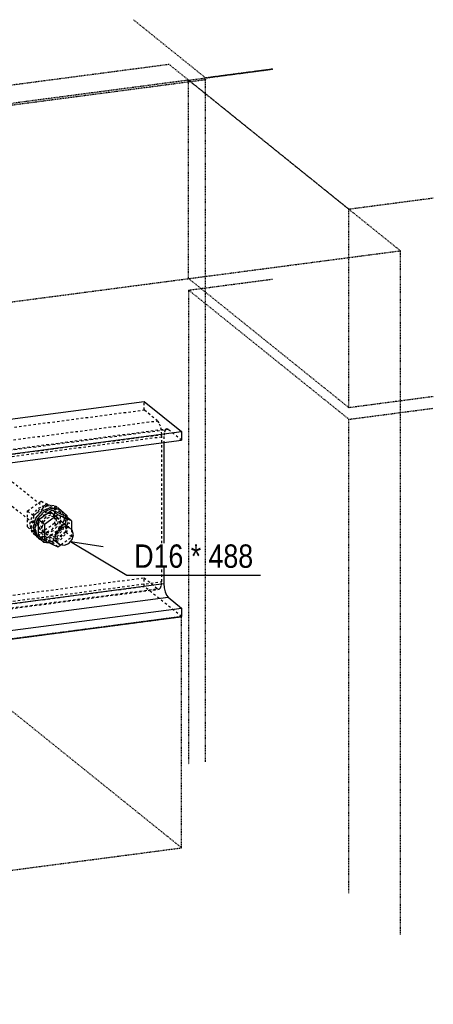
# Model space of a CAD drawing. Header units: millimetres. Extents: x 0 to 5940, y 0 to 2970.
# Tile 15 of 16: x 3363 to 3701, y 1228 to 2033. Entities that reach past the tile are written whole.
import ezdxf

# ---------------------------------------------------------------- set-up
doc = ezdxf.new("R2010")
doc.units = ezdxf.units.MM
doc.linetypes.add('DXK_LINE_DOT2', pattern=[3.9198, 1.9599, -1.9599])
doc.linetypes.add('DXK_LINE_DOT4', pattern=[0.9408, 0.4704, -0.4704])
doc.styles.add('Arial Narrow', font='ARIALN.TTF', dxfattribs={"height": 0.2})

# ---------------------------------------------------------------- blocks, each defined once
blk = doc.blocks.new('Part-2667976-1308 - 1297')
at = {"color": 5, "linetype": 'Continuous'}
for p, q in [((1054.1, 1404.17), (3464.78, 1721.27)), ((3464.78, 1721.27), (3495.49, 1696.52)), ((1084.82, 1379.42), (3495.49, 1696.52)), ((3495.49, 1696.52), (3495.49, 1689.52)), ((1084.82, 1372.42), (3495.49, 1689.52)), ((3481.07, 1687.62), (3481.07, 1572.36)), ((1070.39, 1255.27), (3481.07, 1572.36)), ((3481.07, 1572.36), (3481.33, 1568.9)), ((3481.33, 1568.9), (3482.06, 1565.55)), ((3482.06, 1565.55), (3483.15, 1562.82)), ((3483.15, 1562.82), (3484.44, 1561.14)), ((1073.76, 1244.04), (3484.44, 1561.14)), ((3484.44, 1561.14), (3495.49, 1552.23)), ((1084.82, 1235.14), (3495.49, 1552.23)), ((3495.49, 1552.23), (3495.49, 1545.23)), ((1084.82, 1228.14), (3495.49, 1545.23))]:
    blk.add_line(p, q, dxfattribs=at)
at = {"color": 8, "linetype": 'DXK_LINE_DOT2'}
for p, q in [((3464.78, 1714.27), (3464.78, 1721.27)), ((1054.1, 1397.18), (3464.78, 1714.27)), ((3475.83, 1705.37), (3464.78, 1714.27)), ((1065.15, 1388.27), (3475.83, 1705.37)), ((3477.12, 1703.68), (3475.83, 1705.37)), ((3478.21, 1700.96), (3477.12, 1703.68)), ((3478.94, 1697.61), (3478.21, 1700.96)), ((1068.52, 1377.05), (3479.2, 1694.14)), ((1072.47, 1381.72), (3483.15, 1698.82)), ((1073.76, 1381.33), (3484.44, 1698.43)), ((1079.47, 1376.73), (3481.07, 1692.63)), ((3479.2, 1694.14), (3478.94, 1697.61)), ((3479.2, 1573.87), (3479.2, 1694.14)), ((3481.33, 1695.68), (3481.07, 1692.63)), ((3481.07, 1692.63), (3481.07, 1687.62)), ((3482.06, 1697.85), (3481.33, 1695.68)), ((3483.15, 1698.82), (3482.06, 1697.85)), ((3484.44, 1698.43), (3483.15, 1698.82)), ((3495.49, 1689.52), (3484.44, 1698.43)), ((1068.52, 1261.79), (3464.78, 1576.98)), ((1068.52, 1256.78), (3479.2, 1573.87)), ((3464.78, 1576.98), (3475.83, 1568.08)), ((3464.78, 1569.99), (3464.78, 1576.98)), ((3478.21, 1568.65), (3478.94, 1570.82)), ((3478.94, 1570.82), (3479.2, 1573.87)), ((1054.1, 1252.89), (3464.78, 1569.99)), ((1066.44, 1250.59), (3477.12, 1567.69)), ((1067.19, 1251.25), (3475.83, 1568.08)), ((3495.49, 1545.23), (3464.78, 1569.99)), ((3475.83, 1568.08), (3477.12, 1567.69)), ((3477.12, 1567.69), (3478.21, 1568.65))]:
    blk.add_line(p, q, dxfattribs=at)
blk = doc.blocks.new('Part-2667976-2640 - 1297')
at = {"color": 6, "linetype": 'DXK_LINE_DOT4'}
for p, q in [((3456.02, 2033.48), (3515.13, 1985.85)), ((3501.22, 1984.02), (783.88, 1626.59))]:
    blk.add_line(p, q, dxfattribs=at)
at = {"color": 4, "linetype": 'DXK_LINE_DOT4'}
for p, q in [((3515.13, 1984.31), (783.88, 1625.05)), ((3515.13, 1985.85), (3515.13, 1984.31))]:
    blk.add_line(p, q, dxfattribs=at)
blk = doc.blocks.new('Part-2667976-1423 - 1297')
at = {"color": 8, "linetype": 'DXK_LINE_DOT2'}
for p, q in [((3210.47, 1761.4), (3213.19, 1764.53)), ((3213.19, 1764.53), (3216.89, 1766.03)), ((3216.89, 1766.03), (3220.6, 1765.5)), ((3220.6, 1765.5), (3239.71, 1750.11)), ((3220.6, 1765.5), (3223.32, 1763.09)), ((3209.48, 1757.49), (3210.47, 1761.4)), ((3210.47, 1753.84), (3209.48, 1757.49)), ((3223.32, 1763.09), (3224.31, 1759.44)), ((3224.31, 1759.44), (3223.32, 1755.53)), ((3213.19, 1751.43), (3210.47, 1753.84)), ((3213.19, 1751.43), (3232.29, 1736.03)), ((3216.89, 1750.9), (3213.19, 1751.43)), ((3220.6, 1752.4), (3216.89, 1750.9)), ((3223.32, 1755.53), (3220.6, 1752.4)), ((3302.06, 1699.87), (3398.05, 1622.51)), ((3280.66, 1697.05), (3390.64, 1608.43))]:
    blk.add_line(p, q, dxfattribs=at)
at = {"color": 5, "linetype": 'Continuous'}
for p, q in [((3239.71, 1750.11), (3302.06, 1699.87)), ((3232.29, 1736.03), (3280.66, 1697.05)), ((3399.59, 1618.81), (3395.88, 1617.31)), ((3398.05, 1622.51), (3403.3, 1618.28)), ((3403.3, 1618.28), (3399.59, 1618.81)), ((3393.17, 1614.18), (3392.17, 1610.27)), ((3395.88, 1617.31), (3393.17, 1614.18)), ((3406.01, 1615.87), (3403.3, 1618.28)), ((3407.01, 1612.22), (3406.01, 1615.87)), ((3406.01, 1608.31), (3407.01, 1612.22)), ((3390.64, 1608.43), (3395.88, 1604.21)), ((3392.17, 1610.27), (3393.17, 1606.62)), ((3393.17, 1606.62), (3395.88, 1604.21)), ((3395.88, 1604.21), (3399.59, 1603.68)), ((3399.59, 1603.68), (3403.3, 1605.18)), ((3403.3, 1605.18), (3406.01, 1608.31))]:
    blk.add_line(p, q, dxfattribs=at)
blk = doc.blocks.new('Part-2667976-1424 - 1297')
at = {"color": 5, "linetype": 'Continuous'}
for p, q in [((3376.31, 1625.81), (3381.4, 1631.67)), ((3382.52, 1630.76), (3377.43, 1624.9)), ((3381.4, 1631.67), (3388.35, 1634.48)), ((3389.48, 1633.58), (3382.52, 1630.76)), ((3388.35, 1634.48), (3395.31, 1633.5)), ((3396.43, 1632.59), (3389.48, 1633.58)), ((3395.31, 1633.5), (3396.43, 1632.59)), ((3401.52, 1628.07), (3396.43, 1632.59)), ((3401.52, 1628.07), (3402.01, 1626.28)), ((3374.44, 1618.47), (3376.31, 1625.81)), ((3377.43, 1624.9), (3375.57, 1617.57)), ((3376.31, 1611.63), (3374.44, 1618.47)), ((3375.57, 1617.57), (3377.43, 1610.72)), ((3381.4, 1607.1), (3376.31, 1611.63)), ((3377.43, 1610.72), (3382.52, 1606.2)), ((3381.4, 1607.1), (3382.52, 1606.2)), ((3382.52, 1606.2), (3387.52, 1605.49))]:
    blk.add_line(p, q, dxfattribs=at)
at = {"color": 8, "linetype": 'DXK_LINE_DOT2'}
for p, q in [((3388.35, 1628.34), (3384.41, 1626.74)), ((3385.54, 1625.84), (3389.48, 1627.43)), ((3392.29, 1627.78), (3388.35, 1628.34)), ((3389.48, 1627.43), (3393.42, 1626.87)), ((3392.29, 1627.78), (3393.42, 1626.87)), ((3395.18, 1625.22), (3392.29, 1627.78)), ((3393.42, 1626.87), (3396.3, 1624.31)), ((3395.31, 1633.5), (3400.4, 1628.98)), ((3400.4, 1628.98), (3402.26, 1622.13)), ((3381.53, 1623.42), (3380.47, 1619.27)), ((3380.47, 1619.27), (3381.53, 1615.39)), ((3384.41, 1626.74), (3381.53, 1623.42)), ((3381.59, 1618.36), (3382.65, 1622.52)), ((3382.65, 1622.52), (3385.54, 1625.84)), ((3396.23, 1621.34), (3395.18, 1625.22)), ((3395.18, 1617.18), (3396.23, 1621.34)), ((3396.3, 1624.31), (3397.36, 1620.43)), ((3397.36, 1620.43), (3396.3, 1616.28)), ((3402.26, 1622.13), (3400.4, 1614.79)), ((3401.52, 1613.89), (3403.38, 1621.23)), ((3402.01, 1626.28), (3403.38, 1621.23)), ((3381.53, 1615.39), (3384.41, 1612.82)), ((3382.65, 1614.48), (3381.59, 1618.36)), ((3385.54, 1611.92), (3382.65, 1614.48)), ((3384.41, 1612.82), (3385.54, 1611.92)), ((3384.41, 1612.82), (3388.35, 1612.27)), ((3389.48, 1611.36), (3385.54, 1611.92)), ((3388.35, 1612.27), (3392.29, 1613.86)), ((3393.42, 1612.95), (3389.48, 1611.36)), ((3392.29, 1613.86), (3395.18, 1617.18)), ((3396.3, 1616.28), (3393.42, 1612.95)), ((3400.4, 1614.79), (3395.31, 1608.93)), ((3396.43, 1608.03), (3401.52, 1613.89)), ((3388.35, 1606.12), (3381.4, 1607.1)), ((3387.52, 1605.49), (3389.48, 1605.21)), ((3395.31, 1608.93), (3388.35, 1606.12)), ((3389.48, 1605.21), (3396.43, 1608.03))]:
    blk.add_line(p, q, dxfattribs=at)
blk = doc.blocks.new('Part-2667976-1425 - 1297')
at = {"color": 5, "linetype": 'Continuous'}
for p, q in [((3378.35, 1624.48), (3389.48, 1632.5)), ((3394.35, 1628.57), (3383.22, 1620.56)), ((3394.35, 1628.57), (3389.48, 1632.5)), ((3389.48, 1632.5), (3400.6, 1627.41)), ((3405.47, 1623.49), (3394.35, 1628.57)), ((3405.47, 1623.49), (3400.6, 1627.41)), ((3383.22, 1620.56), (3378.35, 1624.48)), ((3378.35, 1611.38), (3378.35, 1624.48)), ((3383.22, 1620.56), (3383.22, 1607.46)), ((3405.47, 1623.49), (3405.47, 1616.35)), ((3383.22, 1607.46), (3378.35, 1611.38)), ((3383.22, 1607.46), (3394.35, 1602.37)), ((3394.35, 1602.37), (3396.73, 1604.09))]:
    blk.add_line(p, q, dxfattribs=at)
at = {"color": 8, "linetype": 'DXK_LINE_DOT2'}
for p, q in [((3400.6, 1627.41), (3400.6, 1614.31)), ((3389.48, 1606.29), (3378.35, 1611.38)), ((3400.6, 1614.31), (3389.48, 1606.29)), ((3405.47, 1610.38), (3400.6, 1614.31)), ((3405.47, 1616.35), (3405.47, 1610.38)), ((3394.35, 1602.37), (3389.48, 1606.29)), ((3396.73, 1604.09), (3405.47, 1610.38))]:
    blk.add_line(p, q, dxfattribs=at)
blk = doc.blocks.new('Part-2667976-1426 - 1297')
at = {"color": 8, "linetype": 'DXK_LINE_DOT2'}
for p, q in [((3378.4, 1634.08), (3385.36, 1636.9)), ((3386.48, 1635.99), (3379.53, 1633.18)), ((3385.36, 1636.9), (3392.31, 1635.91)), ((3393.43, 1635.01), (3386.48, 1635.99)), ((3392.31, 1635.91), (3393.43, 1635.01)), ((3392.31, 1635.91), (3397.4, 1631.39)), ((3398.52, 1630.49), (3393.43, 1635.01)), ((3371.45, 1620.89), (3373.31, 1628.22)), ((3374.43, 1627.32), (3372.57, 1619.98)), ((3373.31, 1628.22), (3378.4, 1634.08)), ((3379.53, 1633.18), (3374.43, 1627.32)), ((3381.41, 1629.16), (3378.53, 1625.84)), ((3379.65, 1624.93), (3382.54, 1628.25)), ((3385.36, 1630.75), (3381.41, 1629.16)), ((3382.54, 1628.25), (3386.48, 1629.85)), ((3389.3, 1630.2), (3385.36, 1630.75)), ((3386.48, 1629.85), (3390.42, 1629.29)), ((3389.3, 1630.2), (3390.42, 1629.29)), ((3392.18, 1627.63), (3389.3, 1630.2)), ((3390.42, 1629.29), (3393.3, 1626.73)), ((3393.24, 1623.75), (3392.18, 1627.63)), ((3397.4, 1631.39), (3399.26, 1624.55)), ((3400.39, 1623.64), (3398.52, 1630.49)), ((3373.31, 1614.04), (3371.45, 1620.89)), ((3372.57, 1619.98), (3374.43, 1613.14)), ((3378.53, 1625.84), (3377.47, 1621.68)), ((3377.47, 1621.68), (3378.53, 1617.8)), ((3378.6, 1620.77), (3379.65, 1624.93)), ((3379.65, 1616.9), (3378.6, 1620.77)), ((3389.3, 1616.28), (3392.18, 1619.6)), ((3392.18, 1619.6), (3393.24, 1623.75)), ((3393.3, 1626.73), (3394.36, 1622.85)), ((3394.36, 1622.85), (3393.3, 1618.69)), ((3399.26, 1624.55), (3397.4, 1617.21)), ((3398.52, 1616.3), (3400.39, 1623.64)), ((3378.4, 1609.52), (3373.31, 1614.04)), ((3374.43, 1613.14), (3379.53, 1608.61)), ((3378.53, 1617.8), (3381.41, 1615.24)), ((3382.54, 1614.33), (3379.65, 1616.9)), ((3381.41, 1615.24), (3382.54, 1614.33)), ((3381.41, 1615.24), (3385.36, 1614.68)), ((3386.48, 1613.77), (3382.54, 1614.33)), ((3385.36, 1614.68), (3389.3, 1616.28)), ((3392.31, 1611.35), (3385.36, 1608.53)), ((3390.42, 1615.37), (3386.48, 1613.77)), ((3393.3, 1618.69), (3390.42, 1615.37)), ((3397.4, 1617.21), (3392.31, 1611.35)), ((3393.43, 1610.44), (3398.52, 1616.3)), ((3378.4, 1609.52), (3379.53, 1608.61)), ((3385.36, 1608.53), (3378.4, 1609.52)), ((3379.53, 1608.61), (3386.48, 1607.63)), ((3386.48, 1607.63), (3393.43, 1610.44))]:
    blk.add_line(p, q, dxfattribs=at)
blk = doc.blocks.new('Part-2667976-1427 - 1297')
at = {"color": 8, "linetype": 'DXK_LINE_DOT2'}
for p, q in [((3369.36, 1631.73), (3380.49, 1639.74)), ((3385.36, 1635.82), (3374.23, 1627.8)), ((3385.36, 1635.82), (3380.49, 1639.74)), ((3380.49, 1639.74), (3391.61, 1634.66)), ((3396.48, 1630.73), (3385.36, 1635.82)), ((3374.23, 1627.8), (3369.36, 1631.73)), ((3369.36, 1618.63), (3369.36, 1631.73)), ((3374.23, 1627.8), (3374.23, 1614.7)), ((3396.48, 1630.73), (3391.61, 1634.66)), ((3391.61, 1634.66), (3391.61, 1621.55)), ((3396.48, 1617.63), (3396.48, 1630.73)), ((3391.61, 1621.55), (3380.49, 1613.54)), ((3396.48, 1617.63), (3391.61, 1621.55)), ((3374.23, 1614.7), (3369.36, 1618.63)), ((3380.49, 1613.54), (3369.36, 1618.63)), ((3374.23, 1614.7), (3385.36, 1609.62)), ((3385.36, 1609.62), (3380.49, 1613.54)), ((3385.36, 1609.62), (3396.48, 1617.63))]:
    blk.add_line(p, q, dxfattribs=at)
blk = doc.blocks.new('Part-2667976-2638 - 1297')
at = {"color": 4, "linetype": 'DXK_LINE_DOT4'}
for p, q in [((3501.22, 1812.29), (3570.21, 1821.36)), ((3632.34, 1706.64), (3501.22, 1812.29)), ((3501.22, 1812.29), (3501.22, 1424.63)), ((3632.34, 1706.64), (3701.32, 1715.71)), ((3632.34, 1318.98), (3632.34, 1706.64))]:
    blk.add_line(p, q, dxfattribs=at)
blk = doc.blocks.new('Part-2667976-2639 - 1297')
at = {"color": 6, "linetype": 'DXK_LINE_DOT4'}
for p, q in [((3501.22, 1984.02), (3570.21, 1993.1)), ((3632.34, 1878.37), (3501.22, 1984.02)), ((3701.32, 1887.45), (3632.34, 1878.37))]:
    blk.add_line(p, q, dxfattribs=at)
at = {"color": 4, "linetype": 'DXK_LINE_DOT4'}
for p, q in [((3501.22, 1821.74), (3501.22, 1984.02)), ((3632.34, 1716.09), (3632.34, 1878.37)), ((3632.34, 1716.09), (3501.22, 1821.74)), ((3701.32, 1725.17), (3632.34, 1716.09))]:
    blk.add_line(p, q, dxfattribs=at)
blk = doc.blocks.new('Part-2667976-2641 - 1297')
at = {"color": 6, "linetype": 'DXK_LINE_DOT4'}
for p in [(3570.21, 1993.09), (3515.13, 1985.85)]:
    blk.add_line(p, (3515.13, 1985.85), dxfattribs=at)
at = {"color": 4, "linetype": 'DXK_LINE_DOT4'}
blk.add_line((3515.13, 1426.45), (3515.13, 1985.85), dxfattribs=at)
blk = doc.blocks.new('Part-2667976-2642 - 1297')
at = {"color": 6, "linetype": 'DXK_LINE_DOT4'}
for p, q in [((3485.3, 1996.85), (767.96, 1639.42)), ((3674.37, 1844.5), (3485.3, 1996.85)), ((957.02, 1487.07), (3674.37, 1844.5))]:
    blk.add_line(p, q, dxfattribs=at)
at = {"color": 4, "linetype": 'DXK_LINE_DOT4'}
for p, q in [((3674.37, 1285.11), (3674.37, 1844.5)), ((3495.49, 1545.23), (1084.82, 1228.14)), ((3495.49, 1356.13), (3495.49, 1545.23)), ((3306.43, 1508.48), (3495.49, 1356.13)), ((3263.7, 1325.64), (3495.49, 1356.13))]:
    blk.add_line(p, q, dxfattribs=at)
blk = doc.blocks.new('Part-2667976-2644 - 1297')
at = {"color": 4, "linetype": 'DXK_LINE_DOT4'}
for p, q in [((3263.7, 1514.74), (3495.49, 1545.23)), ((3495.49, 1356.13), (3495.49, 1545.23)), ((3263.7, 1325.64), (3263.7, 1514.74)), ((3074.63, 1477.99), (3074.63, 1489.88)), ((3263.7, 1325.64), (3495.49, 1356.13))]:
    blk.add_line(p, q, dxfattribs=at)
blk = doc.blocks.new('Mark-2667976-2761 - 1297')
at = {"color": 7, "linetype": 'Continuous'}
for p, q in [((3404.66, 1606.75), (3450.78, 1579.18)), ((3404.66, 1606.75), (3431.25, 1602.5)), ((3450.78, 1579.18), (3560.05, 1579.18))]:
    blk.add_line(p, q, dxfattribs=at)
at = {"color": 0, "linetype": 'Continuous'}
for points in [[(3496.97, 1585.18), (3496.97, 1605.18), (3456.78, 1605.18), (3456.78, 1585.18)], [(3511.49, 1585.18), (3511.49, 1605.18), (3502.97, 1605.18), (3502.97, 1585.18)], [(3554.05, 1585.18), (3554.05, 1605.18), (3517.49, 1605.18), (3517.49, 1585.18)]]:
    blk.add_wipeout(points, dxfattribs=at)
for points in [[(3496.97, 1585.18), (3496.97, 1605.18), (3456.78, 1605.18), (3456.78, 1585.18)], [(3511.49, 1585.18), (3511.49, 1605.18), (3502.97, 1605.18), (3502.97, 1585.18)], [(3554.05, 1585.18), (3554.05, 1605.18), (3517.49, 1605.18), (3517.49, 1585.18)]]:
    blk.add_wipeout(points, dxfattribs=at)
at = {"color": 7, "linetype": 'Continuous', "style": 'Arial Narrow'}
for s, height, p in [('D16', 19.089, (3456.78, 1585.18)), ('*', 19.09, (3502.97, 1585.18)), ('488', 19.089, (3517.49, 1585.18))]:
    blk.add_text(s, height=height, dxfattribs=at).set_placement(p)

msp = doc.modelspace()

# ---------------------------------------------------------------- block references
for name in ['Part-2667976-2640 - 1297', 'Part-2667976-2642 - 1297', 'Part-2667976-2639 - 1297', 'Part-2667976-2641 - 1297', 'Part-2667976-2638 - 1297', 'Part-2667976-1423 - 1297', 'Part-2667976-1308 - 1297', 'Part-2667976-1427 - 1297', 'Part-2667976-1426 - 1297', 'Part-2667976-1424 - 1297', 'Part-2667976-1425 - 1297', 'Part-2667976-2644 - 1297']:
    msp.add_blockref(name, (0, 0))

# ---------------------------------------------------------------- next in the draw order: block references
msp.add_blockref('Mark-2667976-2761 - 1297', (0, 0))

doc.saveas('drawing.dxf')
